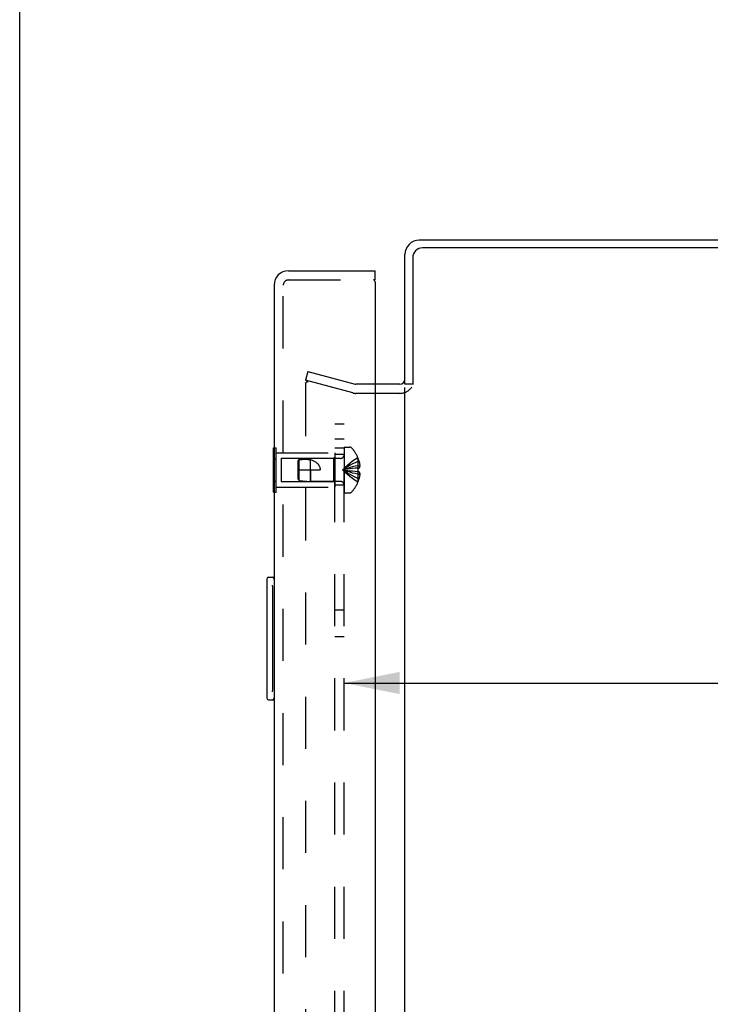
# Model space of a CAD drawing. Header units: inches. Extents: x 0 to 77.3, y 0 to 50.
# Tile 5 of 48: x 0 to 5.6, y 25.9 to 33.9. Entities that reach past the tile are written whole.
import ezdxf

# ---------------------------------------------------------------- set-up
doc = ezdxf.new("R2010")
doc.units = ezdxf.units.IN
doc.header["$LTSCALE"] = 4.25
doc.header["$MEASUREMENT"] = 0
doc.linetypes.add('HIDDEN', pattern=[0.2, 0.1, -0.1])
doc.layers.get('0').update_dxf_attribs({"linetype": 'CONTINUOUS'})
for name, color, linetype in [('DEFAULT_2', 8, 'HIDDEN'), ('DIMENSIONS', 7, 'CONTINUOUS'), ('REAR_DOOR', 7, 'CONTINUOUS'), ('SUBPANEL', 7, 'CONTINUOUS')]:
    doc.layers.add(name, color=color, linetype=linetype)
doc.styles.get("Standard").update_dxf_attribs({"font": 'arial.ttf'})
doc.dimstyles.new('DIMSTYLE_1', dxfattribs={"dimtxt": 0.340909, "dimasz": 0.454545, "dimexe": 0.09, "dimexo": 0.07, "dimgap": 0.0375, "dimtad": 0, "dimtih": 1, "dimtoh": 1, "dimzin": 4, "dimdsep": 46, "dimtxsty": 'Standard', "dimblk": '_FILLED', "dimblk1": '_FILLED', "dimblk2": '_FILLED', "dimcen": 0.09, "dimadec": 3, "dimazin": 1, "dimtfac": 1, "dimtdec": 3, "dimtofl": 0, "dimtmove": 0, "dimatfit": 3, "dimldrblk": '_FILLED', "dimfxl": 0, "dimtolj": 1, "dimtzin": 4, "dimarcsym": 0})

# ---------------------------------------------------------------- blocks, each defined once
blk = doc.blocks.new('_FILLED')
at = {"color": 0, "linetype": 'ByBlock'}
blk.add_solid([(0, 0), (-1, 0.2), (-1, -0.2)], dxfattribs=at)
blk = doc.blocks.new('*D17')
at = {"layer": 'DIMENSIONS', "color": 2, "linetype": 'Continuous'}
for p, q in [((2.6471, 28.5209), (6.1732, 28.5209)), ((13.2391, 28.5209), (9.7129, 28.5209))]:
    blk.add_line(p, q, dxfattribs=at)
at = {"layer": 'DIMENSIONS', "color": 2, "linetype": 'Continuous', "xscale": 0.4545454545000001, "yscale": 0.4545454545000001, "zscale": 0.4545454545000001, "rotation": 180}
blk.add_blockref('_FILLED', (2.6471, 28.5209), dxfattribs=at)
at = {"layer": 'DIMENSIONS', "color": 2, "linetype": 'Continuous', "xscale": 0.4545454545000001, "yscale": 0.4545454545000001, "zscale": 0.4545454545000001}
blk.add_blockref('_FILLED', (13.2391, 28.5209), dxfattribs=at)
at = {"layer": 'DIMENSIONS', "color": 2, "linetype": 'Continuous', "insert": (7.9431, 28.6914), "char_height": 0.340909, "width": 3.198716, "attachment_point": 2, "line_spacing_factor": 0.9}
blk.add_mtext('10.59 USABLE\\PDEPTH', dxfattribs=at)

msp = doc.modelspace()

# ---------------------------------------------------------------- linework, layer by layer
at = {"color": 7, "linetype": 'Continuous'}
for p, q in [((0, 0), (0, 50)), ((3.207062, 30.959092), (3.144062, 30.959092)), ((3.102062, 30.884092), (2.901062, 30.884092))]:
    msp.add_line(p, q, dxfattribs=at)
at = {"color": 3, "linetype": 'Continuous'}
for p, q in [((12.739062, 32.134092), (3.261062, 32.134092)), ((12.739062, 32.071092), (3.287062, 32.071092)), ((3.144062, 30.959092), (3.144062, 32.017092)), ((3.207062, 31.991092), (3.207062, 30.957214)), ((3.102062, 30.959092), (2.901062, 30.959092)), ((3.144062, 19.336092), (3.144062, 30.932092))]:
    msp.add_line(p, q, dxfattribs=at)
for centre, radius, start, end in [((3.261062, 32.017092), 0.117, 90, 180), ((3.287062, 31.991092), 0.08, 90, 180), ((3.102062, 31.001092), 0.042, 270, 360)]:
    msp.add_arc(centre, radius, start, end, dxfattribs=at)
at = {"color": 7, "linetype": 'Continuous'}
msp.add_arc((3.102062, 31.001092), 0.117, 270, 287.6948054, dxfattribs=at)
at = {"layer": 'DEFAULT_2', "color": 8, "linetype": 'HIDDEN'}
for p, q in [((2.350838, 31.063404), (2.331427, 30.990959)), ((2.350838, 31.063404), (2.736955, 30.959944)), ((2.717544, 30.8875), (2.331427, 30.990959)), ((2.331427, 30.95939), (2.331427, 19.308794)), ((2.352338, 30.979322), (2.350745, 30.97939)), ((2.901062, 30.959092), (2.743426, 30.959092)), ((2.901062, 30.884092), (2.743426, 30.884092))]:
    msp.add_line(p, q, dxfattribs=at)
for points in [[(2.350745, 30.97939), (2.349147, 30.979322), (2.347563, 30.979117), (2.346001, 30.978778), (2.344471, 30.978306), (2.342983, 30.977705), (2.341549, 30.976979), (2.340178, 30.976133), (2.338879, 30.975172), (2.33766, 30.974104), (2.336532, 30.972935), (2.3355, 30.971674), (2.334572, 30.970328), (2.333755, 30.968908), (2.333054, 30.967423), (2.332473, 30.965884), (2.332018, 30.9643), (2.33169, 30.962682), (2.331494, 30.961047), (2.331427, 30.95939)], [(2.352338, 30.979322), (2.353916, 30.979119), (2.355484, 30.978779)]]:
    msp.add_lwpolyline(points, dxfattribs=at)
for centre, radius, start, end in [((2.743426, 30.984092), 0.025, 255, 270), ((3.102062, 31.001092), 0.117, 287.6948054, 326.9001751), ((2.743426, 30.984092), 0.1, 255, 270)]:
    msp.add_arc(centre, radius, start, end, dxfattribs=at)
at = {"layer": 'REAR_DOOR', "color": 3, "linetype": 'Continuous'}
for p, q in [((2.193062, 31.884092), (2.901062, 31.884092)), ((2.076062, 31.767092), (2.076062, 18.501092)), ((2.901062, 31.794092), (2.901062, 18.474092))]:
    msp.add_line(p, q, dxfattribs=at)
at = {"layer": 'REAR_DOOR', "color": 7, "linetype": 'Continuous'}
for p, q in [((2.901062, 31.809092), (2.901062, 31.884092)), ((2.901062, 31.809092), (2.886062, 31.809092)), ((2.072062, 30.078959), (2.072062, 30.439225)), ((2.072062, 30.439225), (2.076062, 30.439225)), ((2.072062, 30.349159), (2.076062, 30.349159)), ((2.072062, 30.169026), (2.076062, 30.169026)), ((2.072062, 30.078959), (2.076062, 30.078959)), ((2.016062, 29.369092), (2.016062, 28.399092)), ((2.031062, 29.384092), (2.076062, 29.384092)), ((2.062729, 29.284092), (2.062729, 28.484092)), ((2.031062, 28.384092), (2.076062, 28.384092))]:
    msp.add_line(p, q, dxfattribs=at)
at = {"layer": 'REAR_DOOR', "color": 8, "linetype": 'HIDDEN'}
for p, q in [((2.151062, 18.501092), (2.151062, 31.767092)), ((2.193062, 31.809092), (2.886062, 31.809092)), ((2.076062, 30.439225), (2.093062, 30.439225)), ((2.093062, 30.078959), (2.093062, 30.439225)), ((2.093062, 30.399092), (2.572062, 30.399092)), ((2.572062, 30.399092), (2.572062, 30.119092)), ((2.647062, 30.445592), (2.647062, 30.072592)), ((2.647062, 30.445592), (2.693612, 30.445592)), ((2.076062, 30.349159), (2.093062, 30.349159)), ((2.134562, 30.354092), (2.134562, 30.164092)), ((2.134562, 30.354092), (2.562062, 30.354092)), ((2.272062, 30.333092), (2.282013, 30.344087)), ((2.272062, 30.185093), (2.272062, 30.333092)), ((2.282013, 30.344087), (2.372062, 30.353092)), ((2.282013, 30.174097), (2.282013, 30.344087)), ((2.372062, 30.165092), (2.372062, 30.353092)), ((2.618862, 30.353092), (2.372062, 30.353092)), ((2.562062, 30.354092), (2.572062, 30.364092)), ((2.562062, 30.354092), (2.562062, 30.164092)), ((2.760419, 30.358592), (2.76002, 30.358359)), ((2.76002, 30.358359), (2.760419, 30.357377)), ((2.760419, 30.357377), (2.760419, 30.274592)), ((2.760419, 30.327592), (2.770467, 30.327592)), ((2.760419, 30.293992), (2.775368, 30.293992)), ((2.272062, 30.259092), (2.452062, 30.259092)), ((2.372065, 30.259092), (2.372062, 30.165092)), ((2.695749, 30.267645), (2.67526, 30.264957)), ((2.716712, 30.27014), (2.695566, 30.267623)), ((2.738269, 30.272455), (2.716461, 30.270111)), ((2.760419, 30.274592), (2.737946, 30.272422)), ((2.760419, 30.243592), (2.737946, 30.245762)), ((2.760419, 30.274592), (2.76002, 30.274556)), ((2.76002, 30.243629), (2.760419, 30.243592)), ((2.760419, 30.274592), (2.770467, 30.274592)), ((2.760419, 30.243592), (2.760419, 30.160807)), ((2.770467, 30.243592), (2.760419, 30.243592)), ((2.760419, 30.224193), (2.775368, 30.224193)), ((2.076062, 30.169026), (2.093062, 30.169026)), ((2.134562, 30.164092), (2.562062, 30.164092)), ((2.272062, 30.185093), (2.282013, 30.174097)), ((2.282013, 30.174097), (2.372062, 30.165092)), ((2.618862, 30.165092), (2.372062, 30.165092)), ((2.562062, 30.164092), (2.572062, 30.154092)), ((2.760419, 30.160807), (2.76002, 30.159826)), ((2.76002, 30.159826), (2.760419, 30.159592)), ((2.760419, 30.190592), (2.770467, 30.190592)), ((2.076062, 30.078959), (2.093062, 30.078959)), ((2.093062, 30.119092), (2.572062, 30.119092)), ((2.647062, 30.072592), (2.693612, 30.072592))]:
    msp.add_line(p, q, dxfattribs=at)
for points in [[(2.282013, 30.344026), (2.279384, 30.341148), (2.274408, 30.335681)], [(2.282013, 30.344026), (2.293519, 30.344962), (2.305122, 30.345645), (2.316879, 30.346099), (2.328576, 30.346256), (2.340071, 30.346057), (2.351235, 30.345493), (2.361876, 30.344532), (2.372065, 30.343185)], [(2.372065, 30.343185), (2.379425, 30.341049), (2.386328, 30.338738), (2.392766, 30.336258), (2.398764, 30.333625), (2.404341, 30.330852), (2.409499, 30.327963), (2.414241, 30.324984), (2.418584, 30.321937), (2.422529, 30.318856), (2.426118, 30.315743), (2.429383, 30.312609), (2.432349, 30.309456), (2.435046, 30.306288), (2.437497, 30.303097), (2.439726, 30.299881), (2.441751, 30.296621), (2.443596, 30.293303), (2.445269, 30.289898), (2.446789, 30.286365), (2.448139, 30.282717), (2.449312, 30.278945), (2.450291, 30.275076), (2.451061, 30.27113), (2.451618, 30.267133), (2.45195, 30.263121), (2.452062, 30.259092)], [(2.76002, 30.358359), (2.737946, 30.344662), (2.716461, 30.329826), (2.695566, 30.313852), (2.67526, 30.296738), (2.655545, 30.278484), (2.636419, 30.259092)], [(2.760419, 30.327592), (2.738269, 30.318148), (2.716712, 30.307914), (2.695749, 30.296892), (2.675379, 30.285081), (2.655602, 30.272481), (2.636419, 30.259092)], [(2.760419, 30.293992), (2.738269, 30.28918), (2.716712, 30.283966), (2.695749, 30.27835), (2.675379, 30.272333), (2.655602, 30.265914), (2.636419, 30.259092)], [(2.770467, 30.327592), (2.771462, 30.323131), (2.772339, 30.318757), (2.773096, 30.314475), (2.773742, 30.310271), (2.774287, 30.306142), (2.774735, 30.302066), (2.775097, 30.298012), (2.775368, 30.293992)], [(2.775368, 30.293992), (2.775083, 30.291573), (2.774704, 30.289151), (2.774233, 30.286725), (2.773668, 30.284296), (2.773009, 30.281866), (2.772256, 30.279438), (2.771408, 30.277013), (2.770467, 30.274592)], [(2.675379, 30.264973), (2.655602, 30.262122), (2.636419, 30.259092)], [(2.67526, 30.264957), (2.655545, 30.262113), (2.636419, 30.259092)], [(2.76002, 30.159826), (2.737946, 30.173522), (2.716461, 30.188358), (2.695566, 30.204333), (2.67526, 30.221447), (2.655545, 30.2397), (2.636419, 30.259092)], [(2.760419, 30.190592), (2.738269, 30.200037), (2.716712, 30.21027), (2.695749, 30.221292), (2.675379, 30.233103), (2.655602, 30.245703), (2.636419, 30.259092)], [(2.760419, 30.224193), (2.738269, 30.229005), (2.716712, 30.234218), (2.695749, 30.239834), (2.675379, 30.245851), (2.655602, 30.252271), (2.636419, 30.259092)], [(2.738269, 30.245729), (2.716461, 30.248073), (2.695566, 30.250562), (2.67526, 30.253228), (2.655545, 30.256071), (2.636419, 30.259092)], [(2.716712, 30.248045), (2.695749, 30.250539), (2.675379, 30.253211), (2.655602, 30.256063), (2.636419, 30.259092)], [(2.76002, 30.274556), (2.760242, 30.269405), (2.760374, 30.264262), (2.760418, 30.259092), (2.760374, 30.253923), (2.760242, 30.24878), (2.76002, 30.243629)], [(2.770467, 30.243592), (2.771408, 30.241171), (2.772256, 30.238747), (2.773009, 30.236318), (2.773668, 30.233888), (2.774233, 30.23146), (2.774704, 30.229033), (2.775083, 30.226611), (2.775368, 30.224193)], [(2.775368, 30.224193), (2.775097, 30.220172), (2.774735, 30.216119), (2.774287, 30.212042), (2.773742, 30.207914), (2.773096, 30.20371), (2.772339, 30.199427), (2.771462, 30.195053), (2.770467, 30.190592)]]:
    msp.add_lwpolyline(points, dxfattribs=at)
at = {"layer": 'REAR_DOOR', "color": 7, "linetype": 'Continuous'}
for points in [[(2.061062, 29.320263), (2.061546, 29.314579), (2.061952, 29.308729), (2.062284, 29.302736), (2.062529, 29.296619), (2.062676, 29.290397), (2.062729, 29.284092)], [(2.062729, 28.484092), (2.062675, 28.477791), (2.062527, 28.471571), (2.062283, 28.465454), (2.061953, 28.45946), (2.061547, 28.453608), (2.061062, 28.447921)]]:
    msp.add_lwpolyline(points, dxfattribs=at)
at = {"layer": 'REAR_DOOR', "color": 3, "linetype": 'Continuous'}
for centre, radius, start, end in [((2.193062, 31.767092), 0.117, 90, 180), ((2.886062, 31.794092), 0.015, 0, 90)]:
    msp.add_arc(centre, radius, start, end, dxfattribs=at)
at = {"layer": 'REAR_DOOR', "color": 8, "linetype": 'HIDDEN'}
for centre, radius, start, end in [((2.193062, 31.767092), 0.042, 90, 180), ((2.618862, 30.381292), 0.0282, 270, 360), ((2.693612, 30.425592), 0.02, 43.5137951, 90), ((2.518242, 30.259092), 0.26182, 22.3356872, 43.5137951), ((2.518242, 30.259092), 0.261361, 15.1941118, 22.089377), ((2.618862, 30.136892), 0.0282, 0, 90), ((2.518242, 30.259092), 0.26182, 316.4862049, 337.6643128), ((2.518242, 30.259092), 0.261361, 337.910623, 344.8058882), ((2.693612, 30.092592), 0.02, 270, 316.4862049)]:
    msp.add_arc(centre, radius, start, end, dxfattribs=at)
at = {"layer": 'REAR_DOOR', "color": 7, "linetype": 'Continuous'}
for centre, start, end in [((2.031062, 29.369092), 90, 180), ((2.061062, 29.369092), 0, 90), ((2.031062, 28.399092), 180, 270), ((2.061062, 28.399092), 270, 360)]:
    msp.add_arc(centre, 0.015, start, end, dxfattribs=at)
at = {"layer": 'SUBPANEL', "color": 8, "linetype": 'HIDDEN'}
for p, q in [((2.572062, 19.634092), (2.572062, 30.634092)), ((2.647062, 30.634092), (2.572062, 30.634092)), ((2.647062, 19.634092), (2.647062, 30.634092)), ((2.647062, 30.509092), (2.572062, 30.509092)), ((2.572062, 30.440092), (2.647062, 30.440092)), ((2.647062, 30.384092), (2.572062, 30.384092)), ((2.647062, 30.134092), (2.572062, 30.134092)), ((2.572062, 29.118092), (2.647062, 29.118092)), ((2.572062, 28.900092), (2.647062, 28.900092))]:
    msp.add_line(p, q, dxfattribs=at)

# ---------------------------------------------------------------- dimensions: what is measured, and where the dimension line sits
at = {"layer": 'DIMENSIONS', "color": 2, "linetype": 'Continuous'}
dim = msp.add_linear_dim(base=(2.647062, 28.520912), p1=(13.239062, 18.074092), p2=(2.647062, 29.476308), angle=180, text='<> USABLE\\PDEPTH', dimstyle='DIMSTYLE_1', dxfattribs=at)
dim.commit()
dim.dimension.update_dxf_attribs({"geometry": '*D17', "text_midpoint": (7.943062, 28.26523), "dimtype": 160})

doc.saveas('drawing.dxf')
